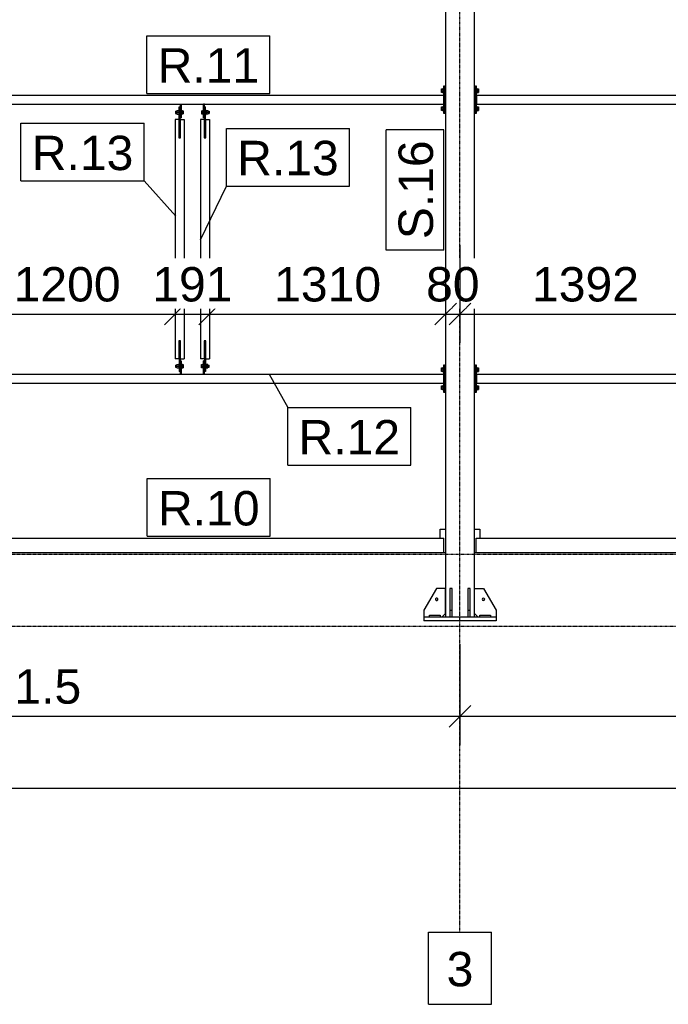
# Model space of a CAD drawing. Header units: millimetres. Extents: x 0 to 75000, y 0 to 29700.
# Tile 23 of 30: x 56072 to 59672, y 7119 to 12588. Entities that reach past the tile are written whole.
import ezdxf

# ---------------------------------------------------------------- set-up
doc = ezdxf.new("R2010")
doc.units = ezdxf.units.MM
doc.linetypes.add('DXK_LINE_DOT3', pattern=[5.9187, 2.979, -0.9799, 0.9799, -0.9799])
for name, color, linetype in [('TS_INNE_OBIEKTY', 7, 'Continuous'), ('TS_LINIE_WIDOCZNE', 7, 'Continuous'), ('TS_OPISY', 7, 'Continuous'), ('TS_OPISY_LINIE', 7, 'Continuous'), ('TS_OPISY_RAMKA', 7, 'Continuous'), ('TS_WYMIARY', 7, 'Continuous'), ('TS_WYMIARY_TEKST', 7, 'Continuous')]:
    doc.layers.add(name, color=color, linetype=linetype)
doc.styles.add('Arial', font='ARIAL.TTF', dxfattribs={"height": 0.2})

# ---------------------------------------------------------------- blocks, each defined once
blk = doc.blocks.new('Part-305655500-1670 - 1303')
at = {"layer": 'TS_LINIE_WIDOCZNE', "color": 1, "linetype": 'Continuous'}
for p, q in [((58430.3, 12218.8), (58436.3, 12218.8)), ((58430.3, 12068.8), (58436.3, 12068.8))]:
    blk.add_line(p, q, dxfattribs=at)
blk = doc.blocks.new('GridLine-305655500-2193 - 1303')
at = {"layer": 'TS_INNE_OBIEKTY', "color": 4, "linetype": 'DXK_LINE_DOT3'}
blk.add_line((35108.3, 9218.8), (68636.2, 9218.8), dxfattribs=at)
blk = doc.blocks.new('Part-305655500-1728 - 1303')
at = {"layer": 'TS_LINIE_WIDOCZNE', "color": 1, "linetype": 'Continuous'}
for p, q in [((57098.1, 11933.8), (57098.1, 12103.8)), ((57098.1, 12103.8), (57104.1, 12103.8)), ((57104.1, 11933.8), (57104.1, 12103.8)), ((57098.1, 11933.8), (57104.1, 11933.8))]:
    blk.add_line(p, q, dxfattribs=at)
blk = doc.blocks.new('Part-305655500-1732 - 1303')
at = {"layer": 'TS_LINIE_WIDOCZNE', "color": 1, "linetype": 'Continuous'}
for p, q in [((56957.3, 11933.8), (56957.3, 12103.8)), ((56957.3, 12103.8), (56963.3, 12103.8)), ((56963.3, 11933.8), (56963.3, 12103.8)), ((56957.3, 11933.8), (56963.3, 11933.8))]:
    blk.add_line(p, q, dxfattribs=at)
blk = doc.blocks.new('Part-305655500-1736 - 1303')
at = {"layer": 'TS_LINIE_WIDOCZNE', "color": 1, "linetype": 'Continuous'}
for p, q in [((57104.1, 10803.8), (57098.1, 10803.8)), ((57098.1, 10803.8), (57098.1, 10633.8)), ((57104.1, 10803.8), (57104.1, 10633.8)), ((57104.1, 10633.8), (57098.1, 10633.8))]:
    blk.add_line(p, q, dxfattribs=at)
blk = doc.blocks.new('Part-305655500-1740 - 1303')
at = {"layer": 'TS_LINIE_WIDOCZNE', "color": 1, "linetype": 'Continuous'}
for p, q in [((56963.3, 10803.8), (56957.3, 10803.8)), ((56957.3, 10803.8), (56957.3, 10633.8)), ((56963.3, 10803.8), (56963.3, 10633.8)), ((56963.3, 10633.8), (56957.3, 10633.8))]:
    blk.add_line(p, q, dxfattribs=at)
blk = doc.blocks.new('Bolt-305655500-1680 - 1303')
at = {"layer": 'TS_INNE_OBIEKTY', "color": 1, "linetype": 'Continuous'}
for p, q in [((58414.3, 10654.2), (58421.8, 10654.2)), ((58414.3, 10633.4), (58414.3, 10654.2)), ((58414.3, 10649), (58421.8, 10649)), ((58414.3, 10638.6), (58421.8, 10638.6)), ((58421.8, 10633.4), (58414.3, 10633.4)), ((58421.8, 10655.8), (58421.8, 10631.8)), ((58421.8, 10655.8), (58424.3, 10655.8)), ((58421.8, 10631.8), (58424.3, 10631.8)), ((58414.3, 10554.2), (58421.8, 10554.2)), ((58414.3, 10533.4), (58414.3, 10554.2)), ((58414.3, 10549), (58421.8, 10549)), ((58414.3, 10538.6), (58421.8, 10538.6)), ((58421.8, 10533.4), (58414.3, 10533.4)), ((58421.8, 10555.8), (58421.8, 10531.8)), ((58421.8, 10555.8), (58424.3, 10555.8)), ((58421.8, 10531.8), (58424.3, 10531.8))]:
    blk.add_line(p, q, dxfattribs=at)
blk = doc.blocks.new('Part-305655500-1557 - 1303')
at = {"layer": 'TS_LINIE_WIDOCZNE', "color": 1, "linetype": 'Continuous'}
for p, q in [((58406.3, 9708.8), (58406.3, 9758.8)), ((58406.3, 9758.8), (58436.3, 9758.8)), ((58426.3, 9628.8), (58436.3, 9628.8))]:
    blk.add_line(p, q, dxfattribs=at)
blk = doc.blocks.new('Part-305655500-1441 - 1303')
at = {"layer": 'TS_LINIE_WIDOCZNE', "color": 1, "linetype": 'Continuous'}
for p, q in [((58596.3, 14408.8), (58436.3, 14408.8)), ((58436.3, 14408.8), (58436.3, 9268.8)), ((58596.3, 9268.8), (58596.3, 14408.8))]:
    blk.add_line(p, q, dxfattribs=at)
blk = doc.blocks.new('Part-305655500-1443 - 1303')
at = {"layer": 'TS_LINIE_WIDOCZNE', "color": 1, "linetype": 'Continuous'}
for p, q in [((58716.3, 9268.8), (58316.3, 9268.8)), ((58316.3, 9268.8), (58316.3, 9248.8)), ((58716.3, 9248.8), (58316.3, 9248.8)), ((58716.3, 9268.8), (58716.3, 9248.8))]:
    blk.add_line(p, q, dxfattribs=at)
blk = doc.blocks.new('Part-305655500-1444 - 1303')
at = {"layer": 'TS_LINIE_WIDOCZNE', "color": 1, "linetype": 'Continuous'}
for p, q in [((58572.3, 9428.8), (58560.3, 9428.8)), ((58560.3, 9428.8), (58560.3, 9268.8)), ((58572.3, 9268.8), (58572.3, 9428.8)), ((58560.3, 9308.8), (58572.3, 9308.8))]:
    blk.add_line(p, q, dxfattribs=at)
blk = doc.blocks.new('Part-305655500-1445 - 1303')
at = {"layer": 'TS_LINIE_WIDOCZNE', "color": 1, "linetype": 'Continuous'}
for p, q in [((58472.3, 9428.8), (58460.3, 9428.8)), ((58460.3, 9428.8), (58460.3, 9268.8)), ((58472.3, 9268.8), (58472.3, 9428.8)), ((58460.3, 9308.8), (58472.3, 9308.8))]:
    blk.add_line(p, q, dxfattribs=at)
blk = doc.blocks.new('Part-305655500-1449 - 1303')
at = {"layer": 'TS_LINIE_WIDOCZNE', "color": 1, "linetype": 'Continuous'}
for p, q in [((58596.3, 9288.8), (58596.3, 9428.8)), ((58596.3, 9428.8), (58646.3, 9428.8)), ((58646.3, 9428.8), (58716.3, 9308.8)), ((58716.3, 9308.8), (58716.3, 9268.8)), ((58616.3, 9268.8), (58596.3, 9288.8))]:
    blk.add_line(p, q, dxfattribs=at)
blk = doc.blocks.new('Part-305655500-1450 - 1303')
at = {"layer": 'TS_LINIE_WIDOCZNE', "color": 1, "linetype": 'Continuous'}
for p, q in [((58386.3, 9428.8), (58316.3, 9308.8)), ((58436.3, 9428.8), (58386.3, 9428.8)), ((58436.3, 9288.8), (58436.3, 9428.8)), ((58316.3, 9308.8), (58316.3, 9268.8)), ((58416.3, 9268.8), (58436.3, 9288.8))]:
    blk.add_line(p, q, dxfattribs=at)
blk = doc.blocks.new('Part-305655500-1452 - 1303')
at = {"layer": 'TS_LINIE_WIDOCZNE', "color": 1, "linetype": 'Continuous'}
for p, q in [((58626.3, 9280.8), (58686.3, 9280.8)), ((58626.3, 9268.8), (58626.3, 9280.8)), ((58686.3, 9280.8), (58686.3, 9268.8))]:
    blk.add_line(p, q, dxfattribs=at)
blk = doc.blocks.new('Part-305655500-1454 - 1303')
at = {"layer": 'TS_LINIE_WIDOCZNE', "color": 1, "linetype": 'Continuous'}
for p, q in [((58346.3, 9280.8), (58406.3, 9280.8)), ((58346.3, 9268.8), (58346.3, 9280.8)), ((58406.3, 9280.8), (58406.3, 9268.8))]:
    blk.add_line(p, q, dxfattribs=at)
blk = doc.blocks.new('Bolt-305655500-1461 - 1303')
at = {"layer": 'TS_INNE_OBIEKTY', "color": 1, "linetype": 'Continuous'}
for start, end in [(90, 270), (90, 270), (270, 90), (270, 90)]:
    blk.add_arc((58646.3, 9368.8), 7, start, end, dxfattribs=at)
blk = doc.blocks.new('Bolt-305655500-1464 - 1303')
at = {"layer": 'TS_INNE_OBIEKTY', "color": 1, "linetype": 'Continuous'}
for start, end in [(108, 288), (108, 288), (288, 108), (288, 108)]:
    blk.add_arc((58386.3, 9368.8), 7, start, end, dxfattribs=at)
blk = doc.blocks.new('Part-305655500-1697 - 1303')
at = {"layer": 'TS_LINIE_WIDOCZNE', "color": 1, "linetype": 'Continuous'}
for p, q in [((58596.3, 12218.8), (58602.3, 12218.8)), ((58596.3, 12068.8), (58602.3, 12068.8))]:
    blk.add_line(p, q, dxfattribs=at)
blk = doc.blocks.new('Bolt-305655500-1701 - 1303')
at = {"layer": 'TS_INNE_OBIEKTY', "color": 1, "linetype": 'Continuous'}
for p, q in [((58608.3, 12205.8), (58610.8, 12205.8)), ((58610.8, 12205.8), (58610.8, 12181.8)), ((58610.8, 12204.2), (58618.3, 12204.2)), ((58610.8, 12199), (58618.3, 12199)), ((58618.3, 12204.2), (58618.3, 12183.4)), ((58608.3, 12181.8), (58610.8, 12181.8)), ((58610.8, 12188.6), (58618.3, 12188.6)), ((58610.8, 12183.4), (58618.3, 12183.4)), ((58608.3, 12105.8), (58610.8, 12105.8)), ((58610.8, 12105.8), (58610.8, 12081.8)), ((58610.8, 12104.2), (58618.3, 12104.2)), ((58610.8, 12099), (58618.3, 12099)), ((58610.8, 12088.6), (58618.3, 12088.6)), ((58618.3, 12104.2), (58618.3, 12083.4)), ((58608.3, 12081.8), (58610.8, 12081.8)), ((58610.8, 12083.4), (58618.3, 12083.4))]:
    blk.add_line(p, q, dxfattribs=at)
blk = doc.blocks.new('Part-305655500-1705 - 1303')
at = {"layer": 'TS_LINIE_WIDOCZNE', "color": 1, "linetype": 'Continuous'}
for p, q in [((58602.3, 10668.8), (58602.3, 10518.8)), ((58608.3, 10668.8), (58602.3, 10668.8)), ((58608.3, 10518.8), (58608.3, 10668.8)), ((58602.3, 10518.8), (58608.3, 10518.8))]:
    blk.add_line(p, q, dxfattribs=at)
blk = doc.blocks.new('Part-305655500-1563 - 1303')
at = {"layer": 'TS_LINIE_WIDOCZNE', "color": 1, "linetype": 'Continuous'}
for p, q in [((58606.3, 9628.8), (58606.3, 9708.8)), ((58606.3, 9708.8), (63086.3, 9708.8)), ((63086.3, 9628.8), (63086.3, 9708.8)), ((58606.3, 9628.8), (63086.3, 9628.8))]:
    blk.add_line(p, q, dxfattribs=at)
blk = doc.blocks.new('Part-305655500-1647 - 1303')
at = {"layer": 'TS_LINIE_WIDOCZNE', "color": 1, "linetype": 'Continuous'}
for p, q in [((53586.8, 12168.8), (53586.8, 12118.8)), ((53586.8, 12168.8), (58424.3, 12168.8)), ((58424.3, 12168.8), (58424.3, 12118.8)), ((53586.8, 12118.8), (58424.3, 12118.8))]:
    blk.add_line(p, q, dxfattribs=at)
blk = doc.blocks.new('Part-305655500-1554 - 1303')
at = {"layer": 'TS_LINIE_WIDOCZNE', "color": 1, "linetype": 'Continuous'}
for p, q in [((53584.8, 9628.8), (53584.8, 9708.8)), ((53584.8, 9708.8), (58426.3, 9708.8)), ((58426.3, 9628.8), (58426.3, 9708.8)), ((53584.8, 9628.8), (58426.3, 9628.8))]:
    blk.add_line(p, q, dxfattribs=at)
blk = doc.blocks.new('Part-305655500-1570 - 1303')
at = {"layer": 'TS_LINIE_WIDOCZNE', "color": 1, "linetype": 'Continuous'}
for p, q in [((58596.3, 9758.8), (58626.3, 9758.8)), ((58626.3, 9758.8), (58626.3, 9708.8)), ((58596.3, 9628.8), (58606.3, 9628.8))]:
    blk.add_line(p, q, dxfattribs=at)
blk = doc.blocks.new('Part-305655500-1646 - 1303')
at = {"layer": 'TS_LINIE_WIDOCZNE', "color": 1, "linetype": 'Continuous'}
for p, q in [((56956.3, 12033.8), (56935.3, 12033.8)), ((56935.3, 12033.8), (56935.3, 10703.8)), ((56956.3, 12033.8), (56956.3, 11932.8)), ((56964.3, 11932.8), (56964.3, 12033.8)), ((56964.3, 12033.8), (56985.3, 12033.8)), ((56985.3, 12033.8), (56985.3, 10703.8)), ((56956.3, 11932.8), (56964.3, 11932.8)), ((56964.3, 10804.8), (56956.3, 10804.8)), ((56956.3, 10804.8), (56956.3, 10703.8)), ((56964.3, 10703.8), (56964.3, 10804.8)), ((56956.3, 10703.8), (56935.3, 10703.8)), ((56964.3, 10703.8), (56985.3, 10703.8))]:
    blk.add_line(p, q, dxfattribs=at)
blk = doc.blocks.new('Part-305655500-1648 - 1303')
at = {"layer": 'TS_LINIE_WIDOCZNE', "color": 1, "linetype": 'Continuous'}
for p, q in [((53586.8, 10618.8), (53586.8, 10568.8)), ((53586.8, 10618.8), (58424.3, 10618.8)), ((58424.3, 10618.8), (58424.3, 10568.8)), ((53586.8, 10568.8), (58424.3, 10568.8))]:
    blk.add_line(p, q, dxfattribs=at)
blk = doc.blocks.new('Part-305655500-1672 - 1303')
at = {"layer": 'TS_LINIE_WIDOCZNE', "color": 1, "linetype": 'Continuous'}
for p, q in [((58430.3, 12218.8), (58424.3, 12218.8)), ((58424.3, 12218.8), (58424.3, 12068.8)), ((58430.3, 12068.8), (58430.3, 12218.8)), ((58424.3, 12068.8), (58430.3, 12068.8))]:
    blk.add_line(p, q, dxfattribs=at)
blk = doc.blocks.new('Bolt-305655500-1674 - 1303')
at = {"layer": 'TS_INNE_OBIEKTY', "color": 1, "linetype": 'Continuous'}
for p, q in [((58414.3, 12204.2), (58421.8, 12204.2)), ((58414.3, 12183.4), (58414.3, 12204.2)), ((58414.3, 12199), (58421.8, 12199)), ((58421.8, 12205.8), (58421.8, 12181.8)), ((58421.8, 12205.8), (58424.3, 12205.8)), ((58414.3, 12188.6), (58421.8, 12188.6)), ((58421.8, 12183.4), (58414.3, 12183.4)), ((58421.8, 12181.8), (58424.3, 12181.8)), ((58414.3, 12104.2), (58421.8, 12104.2)), ((58414.3, 12083.4), (58414.3, 12104.2)), ((58414.3, 12099), (58421.8, 12099)), ((58414.3, 12088.6), (58421.8, 12088.6)), ((58421.8, 12105.8), (58421.8, 12081.8)), ((58421.8, 12105.8), (58424.3, 12105.8)), ((58421.8, 12083.4), (58414.3, 12083.4)), ((58421.8, 12081.8), (58424.3, 12081.8))]:
    blk.add_line(p, q, dxfattribs=at)
blk = doc.blocks.new('Part-305655500-1676 - 1303')
at = {"layer": 'TS_LINIE_WIDOCZNE', "color": 1, "linetype": 'Continuous'}
for p, q in [((58430.3, 10668.8), (58436.3, 10668.8)), ((58430.3, 10518.8), (58436.3, 10518.8))]:
    blk.add_line(p, q, dxfattribs=at)
blk = doc.blocks.new('Part-305655500-1678 - 1303')
at = {"layer": 'TS_LINIE_WIDOCZNE', "color": 1, "linetype": 'Continuous'}
for p, q in [((58430.3, 10668.8), (58424.3, 10668.8)), ((58424.3, 10668.8), (58424.3, 10518.8)), ((58430.3, 10518.8), (58430.3, 10668.8)), ((58424.3, 10518.8), (58430.3, 10518.8))]:
    blk.add_line(p, q, dxfattribs=at)
blk = doc.blocks.new('Part-305655500-1681 - 1303')
at = {"layer": 'TS_LINIE_WIDOCZNE', "color": 1, "linetype": 'Continuous'}
for p, q in [((57097.1, 12033.8), (57076.1, 12033.8)), ((57076.1, 12033.8), (57076.1, 10703.8)), ((57097.1, 12033.8), (57097.1, 11932.8)), ((57105.1, 11932.8), (57105.1, 12033.8)), ((57105.1, 12033.8), (57126.1, 12033.8)), ((57126.1, 12033.8), (57126.1, 10703.8)), ((57097.1, 11932.8), (57105.1, 11932.8)), ((57105.1, 10804.8), (57097.1, 10804.8)), ((57097.1, 10804.8), (57097.1, 10703.8)), ((57105.1, 10703.8), (57105.1, 10804.8)), ((57097.1, 10703.8), (57076.1, 10703.8)), ((57105.1, 10703.8), (57126.1, 10703.8))]:
    blk.add_line(p, q, dxfattribs=at)
blk = doc.blocks.new('Part-305655500-1682 - 1303')
at = {"layer": 'TS_LINIE_WIDOCZNE', "color": 1, "linetype": 'Continuous'}
for p, q in [((58608.3, 12168.8), (58608.3, 12118.8)), ((58608.3, 12168.8), (63084.3, 12168.8)), ((63084.3, 12168.8), (63084.3, 12118.8)), ((58608.3, 12118.8), (63084.3, 12118.8))]:
    blk.add_line(p, q, dxfattribs=at)
blk = doc.blocks.new('Part-305655500-1683 - 1303')
at = {"layer": 'TS_LINIE_WIDOCZNE', "color": 1, "linetype": 'Continuous'}
for p, q in [((58608.3, 10618.8), (58608.3, 10568.8)), ((58608.3, 10618.8), (63084.3, 10618.8)), ((63084.3, 10618.8), (63084.3, 10568.8)), ((58608.3, 10568.8), (63084.3, 10568.8))]:
    blk.add_line(p, q, dxfattribs=at)
blk = doc.blocks.new('Part-305655500-1699 - 1303')
at = {"layer": 'TS_LINIE_WIDOCZNE', "color": 1, "linetype": 'Continuous'}
for p, q in [((58602.3, 12218.8), (58602.3, 12068.8)), ((58608.3, 12218.8), (58602.3, 12218.8)), ((58608.3, 12068.8), (58608.3, 12218.8)), ((58602.3, 12068.8), (58608.3, 12068.8))]:
    blk.add_line(p, q, dxfattribs=at)
blk = doc.blocks.new('Part-305655500-1703 - 1303')
at = {"layer": 'TS_LINIE_WIDOCZNE', "color": 1, "linetype": 'Continuous'}
for p, q in [((58596.3, 10668.8), (58602.3, 10668.8)), ((58596.3, 10518.8), (58602.3, 10518.8))]:
    blk.add_line(p, q, dxfattribs=at)
blk = doc.blocks.new('Bolt-305655500-1707 - 1303')
at = {"layer": 'TS_INNE_OBIEKTY', "color": 1, "linetype": 'Continuous'}
for p, q in [((58608.3, 10655.8), (58610.8, 10655.8)), ((58608.3, 10631.8), (58610.8, 10631.8)), ((58610.8, 10655.8), (58610.8, 10631.8)), ((58610.8, 10654.2), (58618.3, 10654.2)), ((58610.8, 10649), (58618.3, 10649)), ((58610.8, 10638.6), (58618.3, 10638.6)), ((58610.8, 10633.4), (58618.3, 10633.4)), ((58618.3, 10654.2), (58618.3, 10633.4)), ((58608.3, 10555.8), (58610.8, 10555.8)), ((58608.3, 10531.8), (58610.8, 10531.8)), ((58610.8, 10555.8), (58610.8, 10531.8)), ((58610.8, 10554.2), (58618.3, 10554.2)), ((58610.8, 10549), (58618.3, 10549)), ((58610.8, 10538.6), (58618.3, 10538.6)), ((58610.8, 10533.4), (58618.3, 10533.4)), ((58618.3, 10554.2), (58618.3, 10533.4))]:
    blk.add_line(p, q, dxfattribs=at)
blk = doc.blocks.new('Part-305655500-1727 - 1303')
at = {"layer": 'TS_LINIE_WIDOCZNE', "color": 1, "linetype": 'Continuous'}
for p, q in [((57098.1, 12118.8), (57092.1, 12118.8)), ((57092.1, 12043.8), (57092.1, 12118.8)), ((57098.1, 12043.8), (57098.1, 12118.8)), ((57098.1, 12043.8), (57092.1, 12043.8))]:
    blk.add_line(p, q, dxfattribs=at)
blk = doc.blocks.new('Bolt-305655500-1729 - 1303')
at = {"layer": 'TS_INNE_OBIEKTY', "color": 1, "linetype": 'Continuous'}
for p, q in [((57082.1, 12082.8), (57089.6, 12082.8)), ((57082.1, 12082.8), (57082.1, 12064.8)), ((57082.1, 12073.8), (57089.6, 12073.8)), ((57082.1, 12064.8), (57089.6, 12064.8)), ((57089.6, 12085.8), (57089.6, 12061.8)), ((57089.6, 12085.8), (57092.1, 12085.8)), ((57089.6, 12061.8), (57092.1, 12061.8)), ((57104.1, 12085.8), (57106.6, 12085.8)), ((57104.1, 12061.8), (57106.6, 12061.8)), ((57106.6, 12085.8), (57106.6, 12061.8)), ((57106.6, 12083.3), (57116.6, 12083.3)), ((57106.6, 12073.8), (57116.6, 12073.8)), ((57116.6, 12064.3), (57106.6, 12064.3)), ((57116.6, 12083.3), (57116.6, 12064.3)), ((57116.6, 12079.8), (57124.6, 12079.8)), ((57116.6, 12067.8), (57124.6, 12067.8)), ((57124.6, 12079.8), (57124.6, 12067.8))]:
    blk.add_line(p, q, dxfattribs=at)
blk = doc.blocks.new('Part-305655500-1731 - 1303')
at = {"layer": 'TS_LINIE_WIDOCZNE', "color": 1, "linetype": 'Continuous'}
for p, q in [((56963.3, 12118.8), (56963.3, 12043.8)), ((56963.3, 12118.8), (56969.3, 12118.8)), ((56969.3, 12118.8), (56969.3, 12043.8)), ((56963.3, 12043.8), (56969.3, 12043.8))]:
    blk.add_line(p, q, dxfattribs=at)
blk = doc.blocks.new('Bolt-305655500-1733 - 1303')
at = {"layer": 'TS_INNE_OBIEKTY', "color": 1, "linetype": 'Continuous'}
for p, q in [((56936.8, 12079.8), (56936.8, 12079)), ((56936.8, 12079.8), (56944.8, 12079.8)), ((56936.8, 12079), (56936.8, 12067.8)), ((56936.8, 12067.8), (56944.8, 12067.8)), ((56944.8, 12083.3), (56944.8, 12064.3)), ((56944.8, 12083.3), (56954.8, 12083.3)), ((56944.8, 12073.8), (56954.8, 12073.8)), ((56944.8, 12064.3), (56954.8, 12064.3)), ((56954.8, 12085.8), (56954.8, 12061.8)), ((56954.8, 12085.8), (56957.3, 12085.8)), ((56954.8, 12061.8), (56957.3, 12061.8)), ((56969.3, 12085.8), (56971.8, 12085.8)), ((56969.3, 12061.8), (56971.8, 12061.8)), ((56971.8, 12085.8), (56971.8, 12061.8)), ((56971.8, 12082.8), (56979.3, 12082.8)), ((56971.8, 12073.8), (56979.3, 12073.8)), ((56971.8, 12064.8), (56979.3, 12064.8)), ((56979.3, 12082.8), (56979.3, 12064.8))]:
    blk.add_line(p, q, dxfattribs=at)
blk = doc.blocks.new('Part-305655500-1735 - 1303')
at = {"layer": 'TS_LINIE_WIDOCZNE', "color": 1, "linetype": 'Continuous'}
for p, q in [((57098.1, 10693.8), (57092.1, 10693.8)), ((57092.1, 10618.8), (57092.1, 10693.8)), ((57098.1, 10618.8), (57098.1, 10693.8)), ((57098.1, 10618.8), (57092.1, 10618.8))]:
    blk.add_line(p, q, dxfattribs=at)
blk = doc.blocks.new('Bolt-305655500-1737 - 1303')
at = {"layer": 'TS_INNE_OBIEKTY', "color": 1, "linetype": 'Continuous'}
for p, q in [((57082.1, 10672.8), (57089.6, 10672.8)), ((57082.1, 10654.8), (57082.1, 10672.8)), ((57089.6, 10675.8), (57089.6, 10651.8)), ((57089.6, 10675.8), (57092.1, 10675.8)), ((57104.1, 10675.8), (57106.6, 10675.8)), ((57106.6, 10675.8), (57106.6, 10651.8)), ((57116.6, 10673.3), (57106.6, 10673.3)), ((57116.6, 10654.3), (57116.6, 10673.3)), ((57116.6, 10669.8), (57124.6, 10669.8)), ((57124.6, 10658.6), (57124.6, 10669.8)), ((57082.1, 10663.8), (57089.6, 10663.8)), ((57089.6, 10654.8), (57082.1, 10654.8)), ((57089.6, 10651.8), (57092.1, 10651.8)), ((57104.1, 10651.8), (57106.6, 10651.8)), ((57106.6, 10663.8), (57116.6, 10663.8)), ((57106.6, 10654.3), (57116.6, 10654.3)), ((57116.6, 10657.8), (57124.6, 10657.8)), ((57124.6, 10657.8), (57124.6, 10658.6))]:
    blk.add_line(p, q, dxfattribs=at)
blk = doc.blocks.new('Part-305655500-1739 - 1303')
at = {"layer": 'TS_LINIE_WIDOCZNE', "color": 1, "linetype": 'Continuous'}
for p, q in [((56963.3, 10693.8), (56963.3, 10618.8)), ((56963.3, 10693.8), (56969.3, 10693.8)), ((56969.3, 10693.8), (56969.3, 10618.8)), ((56963.3, 10618.8), (56969.3, 10618.8))]:
    blk.add_line(p, q, dxfattribs=at)
blk = doc.blocks.new('Bolt-305655500-1741 - 1303')
at = {"layer": 'TS_INNE_OBIEKTY', "color": 1, "linetype": 'Continuous'}
for p, q in [((56936.8, 10669.8), (56936.8, 10657.8)), ((56936.8, 10669.8), (56944.8, 10669.8)), ((56944.8, 10654.3), (56944.8, 10673.3)), ((56944.8, 10673.3), (56954.8, 10673.3)), ((56954.8, 10675.8), (56954.8, 10651.8)), ((56954.8, 10675.8), (56957.3, 10675.8)), ((56969.3, 10675.8), (56971.8, 10675.8)), ((56971.8, 10675.8), (56971.8, 10651.8)), ((56971.8, 10672.8), (56979.3, 10672.8)), ((56979.3, 10672.8), (56979.3, 10654.8)), ((56936.8, 10657.8), (56944.8, 10657.8)), ((56944.8, 10663.8), (56954.8, 10663.8)), ((56944.8, 10654.3), (56954.8, 10654.3)), ((56954.8, 10651.8), (56957.3, 10651.8)), ((56969.3, 10651.8), (56971.8, 10651.8)), ((56971.8, 10663.8), (56979.3, 10663.8)), ((56971.8, 10654.8), (56979.3, 10654.8))]:
    blk.add_line(p, q, dxfattribs=at)
blk = doc.blocks.new('GridLine-305655500-2194 - 1303')
at = {"layer": 'TS_INNE_OBIEKTY', "color": 4, "linetype": 'DXK_LINE_DOT3'}
blk.add_line((35108.3, 9618.8), (68636.2, 9618.8), dxfattribs=at)
blk = doc.blocks.new('GridLine-305655500-2188 - 1303')
at = {"layer": 'TS_INNE_OBIEKTY', "color": 4, "linetype": 'DXK_LINE_DOT3'}
blk.add_line((58516.2, 7518.8), (58516.2, 16058.8), dxfattribs=at)
at = {"layer": 'TS_INNE_OBIEKTY', "color": 4, "linetype": 'Continuous'}
for p, q in [((58342.1, 7518.8), (58690.4, 7518.8)), ((58342.1, 7118.8), (58342.1, 7518.8)), ((58690.4, 7118.8), (58690.4, 7518.8)), ((58342.1, 7118.8), (58690.4, 7118.8))]:
    blk.add_line(p, q, dxfattribs=at)
at = {"layer": 'TS_INNE_OBIEKTY', "color": 2, "linetype": 'Continuous', "style": 'Arial'}
blk.add_text('3', height=191, dxfattribs=at).set_placement((58442.1, 7218.8))
blk = doc.blocks.new('StraightDimension-305655500-2199 - 1303')
at = {"layer": 'TS_WYMIARY', "color": 174, "linetype": 'Continuous'}
for p, q in [((58516.2, 9118.8), (58516.2, 8558.8)), ((63176.2, 9118.8), (63176.2, 8558.8)), ((58576.2, 8778.8), (58456.2, 8658.8)), ((63116.2, 8658.8), (63236.2, 8778.8)), ((58516.2, 8718.8), (63176.2, 8718.8))]:
    blk.add_line(p, q, dxfattribs=at)
at = {"color": 0}
blk.add_wipeout([(61182.7, 8748.8), (61182.7, 9028.8), (60509.8, 9028.8), (60509.8, 8748.8)], dxfattribs=at).dxf.layer = 'TS_WYMIARY'
at = {"layer": 'TS_WYMIARY_TEKST', "color": 96, "style": 'Arial'}
blk.add_text('4660', height=191.02, dxfattribs=at).set_placement((60549.8, 8788.8))
blk = doc.blocks.new('StraightDimension-305655500-12567 - 1303')
at = {"layer": 'TS_WYMIARY', "color": 174, "linetype": 'Continuous'}
for p, q in [((58436.3, 11350.7), (58436.3, 10793)), ((58516.2, 11336.1), (58516.2, 10793)), ((58376.3, 10893), (58496.3, 11013)), ((58576.2, 11013), (58456.2, 10893)), ((58436.3, 10953), (58516.2, 10953))]:
    blk.add_line(p, q, dxfattribs=at)
at = {"color": 0}
blk.add_wipeout([(58664.5, 10983), (58664.5, 11263), (58288, 11263), (58288, 10983)], dxfattribs=at).dxf.layer = 'TS_WYMIARY'
at = {"layer": 'TS_WYMIARY_TEKST', "color": 96, "style": 'Arial'}
blk.add_text('80', height=191.02, dxfattribs=at).set_placement((58328, 11023))
blk = doc.blocks.new('StraightDimension-305655500-12570 - 1303')
at = {"layer": 'TS_WYMIARY', "color": 174, "linetype": 'Continuous'}
for p, q in [((55735.3, 11350.7), (55735.3, 10793)), ((56935.3, 11350.7), (56935.3, 10793)), ((55795.3, 11013), (55675.3, 10893)), ((56875.3, 10893), (56995.3, 11013)), ((55735.3, 10953), (56935.3, 10953))]:
    blk.add_line(p, q, dxfattribs=at)
at = {"color": 0}
blk.add_wipeout([(56671.8, 10983), (56671.8, 11263), (55998.9, 11263), (55998.9, 10983)], dxfattribs=at).dxf.layer = 'TS_WYMIARY'
at = {"layer": 'TS_WYMIARY_TEKST', "color": 96, "style": 'Arial'}
blk.add_text('1200', height=191.02, dxfattribs=at).set_placement((56038.9, 11023))
blk = doc.blocks.new('StraightDimension-305655500-2200 - 1303')
at = {"layer": 'TS_WYMIARY', "color": 174, "linetype": 'Continuous'}
for p, q in [((53494.7, 9118.8), (53494.7, 8558.8)), ((58516.2, 9118.8), (58516.2, 8558.8)), ((53554.7, 8778.8), (53434.7, 8658.8)), ((58456.2, 8658.8), (58576.2, 8778.8)), ((53494.7, 8718.8), (58516.2, 8718.8))]:
    blk.add_line(p, q, dxfattribs=at)
at = {"color": 0}
blk.add_wipeout([(56453.1, 8748.8), (56453.1, 9028.8), (55557.9, 9028.8), (55557.9, 8748.8)], dxfattribs=at).dxf.layer = 'TS_WYMIARY'
at = {"layer": 'TS_WYMIARY_TEKST', "color": 96, "style": 'Arial'}
blk.add_text('5021.5', height=191.02, dxfattribs=at).set_placement((55597.9, 8788.8))
blk = doc.blocks.new('StraightDimension-305655500-2209 - 1303')
at = {"layer": 'TS_WYMIARY', "color": 174, "linetype": 'Continuous'}
blk.add_line((37263.2, 8318.8), (67076.2, 8318.8), dxfattribs=at)
blk = doc.blocks.new('StraightDimension-305655500-12566 - 1303')
at = {"layer": 'TS_WYMIARY', "color": 174, "linetype": 'Continuous'}
for p, q in [((58516.2, 11336.1), (58516.2, 10793)), ((59908.5, 11350.7), (59908.5, 10793)), ((58576.2, 11013), (58456.2, 10893)), ((59848.5, 10893), (59968.5, 11013)), ((58516.2, 10953), (59908.5, 10953))]:
    blk.add_line(p, q, dxfattribs=at)
at = {"color": 0}
blk.add_wipeout([(59548.8, 10983), (59548.8, 11263), (58875.9, 11263), (58875.9, 10983)], dxfattribs=at).dxf.layer = 'TS_WYMIARY'
at = {"layer": 'TS_WYMIARY_TEKST', "color": 96, "style": 'Arial'}
blk.add_text('1392', height=191.02, dxfattribs=at).set_placement((58915.9, 11023))
blk = doc.blocks.new('StraightDimension-305655500-12568 - 1303')
at = {"layer": 'TS_WYMIARY', "color": 174, "linetype": 'Continuous'}
for p, q in [((57126.1, 11350.7), (57126.1, 10793)), ((58436.3, 11350.7), (58436.3, 10793)), ((57186.1, 11013), (57066.1, 10893)), ((58376.3, 10893), (58496.3, 11013)), ((57126.1, 10953), (58436.3, 10953))]:
    blk.add_line(p, q, dxfattribs=at)
at = {"color": 0}
blk.add_wipeout([(58117.7, 10983), (58117.7, 11263), (57444.7, 11263), (57444.7, 10983)], dxfattribs=at).dxf.layer = 'TS_WYMIARY'
at = {"layer": 'TS_WYMIARY_TEKST', "color": 96, "style": 'Arial'}
blk.add_text('1310', height=191.02, dxfattribs=at).set_placement((57484.7, 11023))
blk = doc.blocks.new('StraightDimension-305655500-12569 - 1303')
at = {"layer": 'TS_WYMIARY', "color": 174, "linetype": 'Continuous'}
for p, q in [((56935.3, 11350.7), (56935.3, 10793)), ((57126.1, 11350.7), (57126.1, 10793)), ((56875.3, 10893), (56995.3, 11013)), ((57186.1, 11013), (57066.1, 10893)), ((56935.3, 10953), (57126.1, 10953))]:
    blk.add_line(p, q, dxfattribs=at)
at = {"color": 0}
blk.add_wipeout([(57293.1, 10983), (57293.1, 11263), (56768.3, 11263), (56768.3, 10983)], dxfattribs=at).dxf.layer = 'TS_WYMIARY'
at = {"layer": 'TS_WYMIARY_TEKST', "color": 96, "style": 'Arial'}
blk.add_text('191', height=191.02, dxfattribs=at).set_placement((56808.3, 11023))
blk = doc.blocks.new('Mark-305655500-10758 - 1303')
at = {"layer": 'TS_OPISY_LINIE', "linetype": 'Continuous'}
blk.add_line((57456.5, 10618.3), (57560.1, 10433.4), dxfattribs=at)
at = {"layer": 'TS_OPISY_RAMKA', "linetype": 'Continuous'}
for p, q in [((57560.1, 10433.4), (58243.2, 10433.4)), ((57560.1, 10113.4), (57560.1, 10433.4)), ((58243.2, 10113.4), (58243.2, 10433.4)), ((57560.1, 10113.4), (58243.2, 10113.4))]:
    blk.add_line(p, q, dxfattribs=at)
blk.add_wipeout([(58183.2, 10173.4), (58183.2, 10373.4), (57620.1, 10373.4), (57620.1, 10173.4)]).dxf.layer = 'TS_OPISY_LINIE'
blk.add_wipeout([(58183.2, 10173.4), (58183.2, 10373.4), (57620.1, 10373.4), (57620.1, 10173.4)]).dxf.layer = 'TS_OPISY_LINIE'
at = {"layer": 'TS_OPISY', "style": 'Arial'}
blk.add_text('R.12', height=191.02, dxfattribs=at).set_placement((57620.1, 10173.4))
blk = doc.blocks.new('Mark-305655500-10756 - 1303')
at = {"layer": 'TS_OPISY_LINIE', "linetype": 'Continuous'}
blk.add_line((56939.5, 11496.4), (56762.7, 11692.6), dxfattribs=at)
at = {"layer": 'TS_OPISY_RAMKA', "linetype": 'Continuous'}
for p, q in [((56079.6, 12012.6), (56762.7, 12012.6)), ((56079.6, 11692.6), (56079.6, 12012.6)), ((56762.7, 11692.6), (56762.7, 12012.6)), ((56079.6, 11692.6), (56762.7, 11692.6))]:
    blk.add_line(p, q, dxfattribs=at)
blk.add_wipeout([(56702.7, 11752.6), (56702.7, 11952.6), (56139.6, 11952.6), (56139.6, 11752.6)]).dxf.layer = 'TS_OPISY_LINIE'
blk.add_wipeout([(56702.7, 11752.6), (56702.7, 11952.6), (56139.6, 11952.6), (56139.6, 11752.6)]).dxf.layer = 'TS_OPISY_LINIE'
at = {"layer": 'TS_OPISY', "style": 'Arial'}
blk.add_text('R.13', height=191.02, dxfattribs=at).set_placement((56139.6, 11752.6))
blk = doc.blocks.new('Mark-305655500-10733 - 1303')
at = {"layer": 'TS_OPISY_RAMKA', "linetype": 'Continuous'}
for p, q in [((58106.3, 11308.8), (58106.3, 11977.1)), ((58426.3, 11977.1), (58106.3, 11977.1)), ((58426.3, 11308.8), (58426.3, 11977.1)), ((58426.3, 11308.8), (58106.3, 11308.8))]:
    blk.add_line(p, q, dxfattribs=at)
blk.add_wipeout([(58366.3, 11917.1), (58166.3, 11917.1), (58166.3, 11368.8), (58366.3, 11368.8)]).dxf.layer = 'TS_OPISY_LINIE'
blk.add_wipeout([(58366.3, 11917.1), (58166.3, 11917.1), (58166.3, 11368.8), (58366.3, 11368.8)]).dxf.layer = 'TS_OPISY_LINIE'
at = {"layer": 'TS_OPISY', "style": 'Arial'}
blk.add_text('S.16', height=191.02, rotation=90.0002, dxfattribs=at).set_placement((58366.3, 11368.8))
blk = doc.blocks.new('Mark-305655500-10744 - 1303')
at = {"layer": 'TS_OPISY_RAMKA', "linetype": 'Continuous'}
for p, q in [((56780.3, 10038.8), (57463.4, 10038.8)), ((56780.3, 9718.8), (56780.3, 10038.8)), ((57463.4, 9718.8), (57463.4, 10038.8)), ((56780.3, 9718.8), (57463.4, 9718.8))]:
    blk.add_line(p, q, dxfattribs=at)
blk.add_wipeout([(57403.4, 9778.8), (57403.4, 9978.8), (56840.3, 9978.8), (56840.3, 9778.8)]).dxf.layer = 'TS_OPISY_LINIE'
blk.add_wipeout([(57403.4, 9778.8), (57403.4, 9978.8), (56840.3, 9978.8), (56840.3, 9778.8)]).dxf.layer = 'TS_OPISY_LINIE'
at = {"layer": 'TS_OPISY', "style": 'Arial'}
blk.add_text('R.10', height=191.02, dxfattribs=at).set_placement((56840.3, 9778.8))
blk = doc.blocks.new('Mark-305655500-10757 - 1303')
at = {"layer": 'TS_OPISY_RAMKA', "linetype": 'Continuous'}
for p, q in [((56778.3, 12498.8), (57461.4, 12498.8)), ((56778.3, 12178.8), (56778.3, 12498.8)), ((57461.4, 12178.8), (57461.4, 12498.8)), ((56778.3, 12178.8), (57461.4, 12178.8))]:
    blk.add_line(p, q, dxfattribs=at)
blk.add_wipeout([(57401.4, 12238.8), (57401.4, 12438.8), (56838.3, 12438.8), (56838.3, 12238.8)]).dxf.layer = 'TS_OPISY_LINIE'
blk.add_wipeout([(57401.4, 12238.8), (57401.4, 12438.8), (56838.3, 12438.8), (56838.3, 12238.8)]).dxf.layer = 'TS_OPISY_LINIE'
at = {"layer": 'TS_OPISY', "style": 'Arial'}
blk.add_text('R.11', height=191.02, dxfattribs=at).set_placement((56838.3, 12238.8))
blk = doc.blocks.new('Mark-305655500-10759 - 1303')
at = {"layer": 'TS_OPISY_LINIE', "linetype": 'Continuous'}
blk.add_line((57076.1, 11366), (57219.4, 11664.4), dxfattribs=at)
at = {"layer": 'TS_OPISY_RAMKA', "linetype": 'Continuous'}
for p, q in [((57219.4, 11984.4), (57902.5, 11984.4)), ((57219.4, 11664.4), (57219.4, 11984.4)), ((57902.5, 11664.4), (57902.5, 11984.4)), ((57219.4, 11664.4), (57902.5, 11664.4))]:
    blk.add_line(p, q, dxfattribs=at)
blk.add_wipeout([(57842.5, 11724.4), (57842.5, 11924.4), (57279.4, 11924.4), (57279.4, 11724.4)]).dxf.layer = 'TS_OPISY_LINIE'
blk.add_wipeout([(57842.5, 11724.4), (57842.5, 11924.4), (57279.4, 11924.4), (57279.4, 11724.4)]).dxf.layer = 'TS_OPISY_LINIE'
at = {"layer": 'TS_OPISY', "style": 'Arial'}
blk.add_text('R.13', height=191.02, dxfattribs=at).set_placement((57279.4, 11724.4))

msp = doc.modelspace()

# ---------------------------------------------------------------- block references
for name in ['GridLine-305655500-2188 - 1303', 'Part-305655500-1441 - 1303', 'Bolt-305655500-1674 - 1303', 'Part-305655500-1672 - 1303', 'Part-305655500-1670 - 1303', 'Part-305655500-1697 - 1303', 'Part-305655500-1699 - 1303', 'Bolt-305655500-1701 - 1303', 'Part-305655500-1647 - 1303', 'Part-305655500-1682 - 1303', 'Part-305655500-1732 - 1303', 'Part-305655500-1731 - 1303', 'Part-305655500-1727 - 1303', 'Part-305655500-1728 - 1303', 'Part-305655500-1646 - 1303', 'Bolt-305655500-1733 - 1303', 'Part-305655500-1681 - 1303', 'Bolt-305655500-1729 - 1303', 'Part-305655500-1740 - 1303', 'Part-305655500-1736 - 1303', 'Bolt-305655500-1741 - 1303', 'Part-305655500-1739 - 1303', 'Bolt-305655500-1737 - 1303', 'Part-305655500-1735 - 1303', 'Part-305655500-1678 - 1303', 'Part-305655500-1676 - 1303', 'Part-305655500-1703 - 1303', 'Part-305655500-1705 - 1303', 'Part-305655500-1648 - 1303', 'Bolt-305655500-1680 - 1303', 'Bolt-305655500-1707 - 1303', 'Part-305655500-1683 - 1303', 'GridLine-305655500-2194 - 1303', 'Part-305655500-1557 - 1303', 'Part-305655500-1570 - 1303', 'Part-305655500-1554 - 1303', 'Part-305655500-1563 - 1303', 'GridLine-305655500-2193 - 1303', 'Part-305655500-1450 - 1303', 'Part-305655500-1445 - 1303', 'Part-305655500-1444 - 1303', 'Part-305655500-1449 - 1303', 'Bolt-305655500-1464 - 1303', 'Bolt-305655500-1461 - 1303', 'Part-305655500-1443 - 1303', 'Part-305655500-1454 - 1303', 'Part-305655500-1452 - 1303']:
    msp.add_blockref(name, (0, 0))

# ---------------------------------------------------------------- next in the draw order: block references
for name in ['Mark-305655500-10757 - 1303', 'Mark-305655500-10756 - 1303', 'StraightDimension-305655500-12570 - 1303', 'StraightDimension-305655500-12567 - 1303', 'Mark-305655500-10758 - 1303', 'Mark-305655500-10744 - 1303', 'StraightDimension-305655500-2199 - 1303']:
    msp.add_blockref(name, (0, 0))

# ---------------------------------------------------------------- next in the draw order: block references
for name in ['StraightDimension-305655500-12566 - 1303', 'StraightDimension-305655500-2200 - 1303']:
    msp.add_blockref(name, (0, 0))

# ---------------------------------------------------------------- next in the draw order: block references
for name in ['StraightDimension-305655500-12568 - 1303', 'StraightDimension-305655500-2209 - 1303']:
    msp.add_blockref(name, (0, 0))

# ---------------------------------------------------------------- next in the draw order: block references
for name in ['Mark-305655500-10733 - 1303', 'StraightDimension-305655500-12569 - 1303']:
    msp.add_blockref(name, (0, 0))

# ---------------------------------------------------------------- next in the draw order: block references
msp.add_blockref('Mark-305655500-10759 - 1303', (0, 0))

doc.saveas('drawing.dxf')
